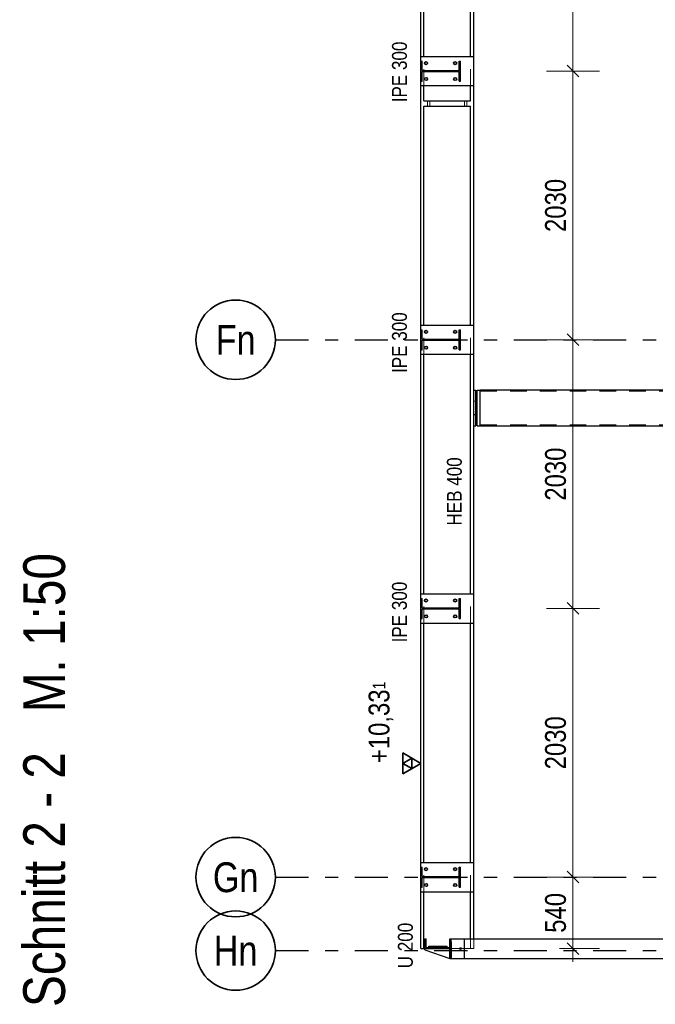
# Model space of a CAD drawing. Header units: millimetres. Extents: x -39 to 84, y 0 to 66.
# Tile 58 of 92: x 18.38 to 23.18, y 17.78 to 25.22. Entities that reach past the tile are written whole.
import ezdxf
from ezdxf.enums import TextEntityAlignment as Align

# ---------------------------------------------------------------- set-up
doc = ezdxf.new("R2010")
doc.units = ezdxf.units.MM
doc.linetypes.add('DASHDOT', pattern=[1, 0.5, -0.25, 0, -0.25])
doc.linetypes.add('HIDDEN', pattern=[0.375, 0.25, -0.125])
for name, color, linetype, lineweight in [('01_Neubau Raumschraffuren', 7, 'Continuous', 20), ('Achsen', 7, 'Continuous', 20), ('Geschnittene Kanten', 7, 'Continuous', 20), ('Schraffuren', 7, 'Continuous', 20)]:
    doc.layers.add(name, color=color, linetype=linetype, lineweight=lineweight)
doc.styles.add('Arial Narrow', font='ARIALN.TTF')
doc.dimstyles.new('Arch_Strakon_dimstyle', dxfattribs={"dimtxt": 15.75, "dimasz": 1, "dimexe": 1.25, "dimexo": 0.0625, "dimgap": 1, "dimtad": 0, "dimdec": 5, "dimzin": 12, "dimdsep": 46, "dimtxsty": 'Arial Narrow', "dimblk": 'Arrowhead_Tick', "dimsah": 1, "dimcen": 0, "dimse1": 1, "dimse2": 1, "dimclrd": 6, "dimclrt": 2, "dimazin": 0, "dimtfac": 1, "dimtdec": 4, "dimtmove": 0, "dimatfit": 3, "dimldrblk": 'NONE', "dimfxl": 1, "dimtvp": 1, "dimtolj": 1, "dimtzin": 0, "dimlwd": 13, "dimarcsym": 2})

# ---------------------------------------------------------------- blocks, each defined once
blk = doc.blocks.new('Arrowhead_Tick')
at = {"color": 0, "linetype": 'Continuous', "lineweight": -2}
for p, q in [((0, 20), (0, -10)), ((-1, 0), (0, 0)), ((10, 0), (0, 0))]:
    blk.add_line(p, q, dxfattribs=at)
at = {"color": 2, "linetype": 'Continuous', "lineweight": 35}
blk.add_line((4.42, 4.42), (-4.42, -4.42), dxfattribs=at)
blk = doc.blocks.new('*D229')
at = {"layer": 'Achsen', "color": 6, "linetype": 'Continuous', "lineweight": 13}
blk.add_line((22.5552, 18.2103), (22.5552, 18.7303), dxfattribs=at)
at = {"layer": 'Defpoints', "color": 0}
for p in [(21.7061, 18.7403), (22.5552, 18.7403), (21.4061, 18.2003)]:
    blk.add_point(p, dxfattribs=at)
at = {"layer": 'Achsen', "color": 6, "lineweight": 13, "xscale": 0.01, "yscale": 0.01, "zscale": 0.01}
for p, rotation in [((22.5552, 18.7403), 90), ((22.5552, 18.2003), 270)]:
    blk.add_blockref('Arrowhead_Tick', p, dxfattribs=dict(at, rotation=rotation))
at = {"layer": 'Achsen', "color": 2, "lineweight": 35, "insert": (22.4248, 18.4703), "char_height": 0.1575, "attachment_point": 5, "rotation": 90, "style": 'Arial Narrow'}
blk.add_mtext('\\A1;540', dxfattribs=at)
blk = doc.blocks.new('_None')
blk = doc.blocks.new('*D230')
at = {"layer": 'Achsen', "color": 6, "linetype": 'Continuous', "lineweight": 13}
blk.add_line((22.5552, 18.7503), (22.5552, 20.7603), dxfattribs=at)
at = {"layer": 'Defpoints', "color": 0}
for p in [(21.7061, 20.7703), (22.5552, 20.7703), (21.7061, 18.7403)]:
    blk.add_point(p, dxfattribs=at)
at = {"layer": 'Achsen', "color": 6, "lineweight": 13, "xscale": 0.01, "yscale": 0.01, "zscale": 0.01}
for p, rotation in [((22.5552, 20.7703), 89.9999999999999), ((22.5552, 18.7403), 269.9999999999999)]:
    blk.add_blockref('Arrowhead_Tick', p, dxfattribs=dict(at, rotation=rotation))
at = {"layer": 'Achsen', "color": 2, "lineweight": 35, "insert": (22.4248, 19.7553), "char_height": 0.1575, "attachment_point": 5, "rotation": 90, "style": 'Arial Narrow'}
blk.add_mtext('\\A1;2030', dxfattribs=at)
blk = doc.blocks.new('*D231')
at = {"layer": 'Achsen', "color": 6, "linetype": 'Continuous', "lineweight": 13}
blk.add_line((22.5552, 20.7803), (22.5552, 22.7903), dxfattribs=at)
at = {"layer": 'Defpoints', "color": 0}
for p in [(21.7061, 22.8003), (22.5552, 22.8003), (21.7061, 20.7703)]:
    blk.add_point(p, dxfattribs=at)
at = {"layer": 'Achsen', "color": 6, "lineweight": 13, "xscale": 0.01, "yscale": 0.01, "zscale": 0.01}
for p, rotation in [((22.5552, 22.8003), 90), ((22.5552, 20.7703), 270)]:
    blk.add_blockref('Arrowhead_Tick', p, dxfattribs=dict(at, rotation=rotation))
at = {"layer": 'Achsen', "color": 2, "lineweight": 35, "insert": (22.4248, 21.7853), "char_height": 0.1575, "attachment_point": 5, "rotation": 90, "style": 'Arial Narrow'}
blk.add_mtext('\\A1;2030', dxfattribs=at)
blk = doc.blocks.new('*D232')
at = {"layer": 'Achsen', "color": 6, "linetype": 'Continuous', "lineweight": 13}
blk.add_line((22.5552, 22.8103), (22.5552, 24.8203), dxfattribs=at)
at = {"layer": 'Defpoints', "color": 0}
for p in [(21.7061, 24.8303), (22.5552, 24.8303), (21.7061, 22.8003)]:
    blk.add_point(p, dxfattribs=at)
at = {"layer": 'Achsen', "color": 6, "lineweight": 13, "xscale": 0.01, "yscale": 0.01, "zscale": 0.01}
for p, rotation in [((22.5552, 24.8303), 90), ((22.5552, 22.8003), 270)]:
    blk.add_blockref('Arrowhead_Tick', p, dxfattribs=dict(at, rotation=rotation))
at = {"layer": 'Achsen', "color": 2, "lineweight": 35, "insert": (22.4248, 23.8153), "char_height": 0.1575, "attachment_point": 5, "rotation": 90, "style": 'Arial Narrow'}
blk.add_mtext('\\A1;2030', dxfattribs=at)
blk = doc.blocks.new('*D233')
at = {"layer": 'Achsen', "color": 6, "linetype": 'Continuous', "lineweight": 13}
blk.add_line((22.5552, 24.8403), (22.5552, 26.8503), dxfattribs=at)
at = {"layer": 'Defpoints', "color": 0}
for p in [(21.7061, 26.8603), (22.5552, 26.8603), (21.7061, 24.8303)]:
    blk.add_point(p, dxfattribs=at)
at = {"layer": 'Achsen', "color": 6, "lineweight": 13, "xscale": 0.01, "yscale": 0.01, "zscale": 0.01}
for p, rotation in [((22.5552, 26.8603), 90), ((22.5552, 24.8303), 270)]:
    blk.add_blockref('Arrowhead_Tick', p, dxfattribs=dict(at, rotation=rotation))
at = {"layer": 'Achsen', "color": 2, "lineweight": 35, "insert": (22.4248, 25.8453), "char_height": 0.1575, "attachment_point": 5, "rotation": 90, "style": 'Arial Narrow'}
blk.add_mtext('\\A1;2030', dxfattribs=at)

msp = doc.modelspace()

# ---------------------------------------------------------------- hatches: boundary and pattern name
at = {"layer": 'Schraffuren', "lineweight": 13, "true_color": 0x4682b4}
for points in [[(21.6954066, 24.7553475), (21.7061066, 24.7553475), (21.7061066, 24.9053475), (21.6954066, 24.9053475), (21.6954066, 24.8338975), (21.4168066, 24.8338975), (21.4168066, 24.9053475), (21.4061066, 24.9053475), (21.4061066, 24.7553475), (21.4168066, 24.7553475), (21.4168066, 24.8267975), (21.6954066, 24.8267975)], [(21.6954066, 22.7253475), (21.7061066, 22.7253475), (21.7061066, 22.8753475), (21.6954066, 22.8753475), (21.6954066, 22.8038975), (21.4168066, 22.8038975), (21.4168066, 22.8753475), (21.4061066, 22.8753475), (21.4061066, 22.7253475), (21.4168066, 22.7253475), (21.4168066, 22.7967975), (21.6954066, 22.7967975)], [(21.6954066, 20.6953475), (21.7061066, 20.6953475), (21.7061066, 20.8453475), (21.6954066, 20.8453475), (21.6954066, 20.7738975), (21.4168066, 20.7738975), (21.4168066, 20.8453475), (21.4061066, 20.8453475), (21.4061066, 20.6953475), (21.4168066, 20.6953475), (21.4168066, 20.7667975), (21.6954066, 20.7667975)], [(21.6954066, 18.6653475), (21.7061066, 18.6653475), (21.7061066, 18.8153475), (21.6954066, 18.8153475), (21.6954066, 18.7438975), (21.4168066, 18.7438975), (21.4168066, 18.8153475), (21.4061066, 18.8153475), (21.4061066, 18.6653475), (21.4168066, 18.6653475), (21.4168066, 18.7367975), (21.6954066, 18.7367975)], [(21.4361066, 18.2003475), (21.6361066, 18.2003475), (21.6361066, 18.2753475), (21.6246066, 18.2753475), (21.6246066, 18.2088475), (21.4476066, 18.2088475), (21.4476066, 18.2753475), (21.4361066, 18.2753475)]]:
    msp.add_hatch(color=145, dxfattribs=at).paths.add_polyline_path(points)
at = {"layer": 'Schraffuren', "lineweight": 13, "true_color": 0x91ffff}
msp.add_hatch(color=131, dxfattribs=at).paths.add_polyline_path([(21.6361066, 18.1253475), (21.6361066, 18.2003475), (21.6261066, 18.2003475), (21.6261066, 18.1253475)])

# ---------------------------------------------------------------- linework, layer by layer
at = {"color": 3, "linetype": 'DASHDOT', "lineweight": 25, "ltscale": 0.5}
for p, q in [((20.3082432, 22.8002773), (29.3932858, 22.8002773)), ((20.3082432, 18.7402773), (29.3932858, 18.7402773)), ((20.3082432, 18.1852773), (29.3932858, 18.1852773))]:
    msp.add_line(p, q, dxfattribs=at)
at = {"color": 3, "linetype": 'Continuous', "lineweight": 25}
msp.add_line((21.4061066, 19.52125), (21.4061066, 20.2233651), dxfattribs=at)
at = {"color": 2, "linetype": 'Continuous', "lineweight": 35}
for p, q in [((21.4061066, 19.6), (21.2697116, 19.67875)), ((21.2697116, 19.67875), (21.2697116, 19.52125)), ((21.3379091, 19.639375), (21.2697116, 19.6)), ((21.2697116, 19.52125), (21.4061066, 19.6)), ((21.2697116, 19.6), (21.3379091, 19.560625)), ((21.3379091, 19.560625), (21.3379091, 19.639375))]:
    msp.add_line(p, q, dxfattribs=at)
at = {"layer": '01_Neubau Raumschraffuren', "color": 6, "linetype": 'HIDDEN', "lineweight": 13, "ltscale": 0.5}
for p, q in [((21.4301066, 24.7203475), (21.4301066, 24.9403475)), ((21.7821066, 24.7203475), (21.7821066, 24.9403475)), ((21.4576066, 24.5853475), (21.4576066, 24.6053475)), ((21.4576066, 24.5653475), (21.4576066, 24.5853475)), ((21.4746066, 24.5853475), (21.4746066, 24.6053475)), ((21.4746066, 24.5653475), (21.4746066, 24.5853475)), ((21.7376078, 24.5853475), (21.7376078, 24.6053475)), ((21.7376078, 24.5653475), (21.7376078, 24.5853475)), ((21.7546078, 24.5853475), (21.7546078, 24.6053475)), ((21.7546078, 24.5653475), (21.7546078, 24.5853475)), ((21.4301066, 22.6903475), (21.4301066, 22.9103475)), ((21.7821066, 22.6903475), (21.7821066, 22.9103475)), ((21.8561066, 22.4118475), (27.5321066, 22.4118475)), ((21.8061066, 22.3363475), (21.8211066, 22.3363475)), ((21.8061066, 22.3353475), (21.8211066, 22.3353475)), ((21.8061066, 22.2353475), (21.8211066, 22.2353475)), ((21.8061066, 22.2343475), (21.8211066, 22.2343475)), ((21.8561066, 22.1588475), (27.5321066, 22.1588475)), ((21.4301066, 20.6603475), (21.4301066, 20.8803475)), ((21.7821066, 20.6603475), (21.7821066, 20.8803475)), ((21.4301066, 18.6303475), (21.4301066, 18.8503475)), ((21.7821066, 18.6303475), (21.7821066, 18.8503475)), ((21.6381066, 18.1253475), (21.6381066, 18.2753475)), ((21.7821066, 18.2003475), (21.7821066, 18.2753475)), ((21.8061066, 18.2003475), (21.8061066, 18.2753475)), ((21.4896066, 18.2088475), (21.4896066, 18.2188475)), ((21.4896066, 18.2003475), (21.4896066, 18.2088475)), ((21.5026066, 18.2088475), (21.5026066, 18.2188475)), ((21.5026066, 18.2003475), (21.5026066, 18.2088475)), ((21.5696066, 18.2088475), (21.5696066, 18.2188475)), ((21.5696066, 18.2003475), (21.5696066, 18.2088475)), ((21.5826066, 18.2088475), (21.5826066, 18.2188475)), ((21.5826066, 18.2003475), (21.5826066, 18.2088475)), ((21.6361066, 18.2003475), (21.6996066, 18.2003475)), ((21.7126066, 18.2003475), (21.7821066, 18.2003475)), ((21.7821066, 18.2003475), (21.8061066, 18.2003475))]:
    msp.add_line(p, q, dxfattribs=at)
for centre in [(21.4461066, 24.8903475), (21.6661066, 24.8903475), (21.4461066, 24.7703475), (21.6661066, 24.7703475), (21.4461066, 22.8603475), (21.6661066, 22.8603475), (21.4461066, 22.7403475), (21.6661066, 22.7403475), (21.4461066, 20.8303475), (21.6661066, 20.8303475), (21.4461066, 20.7103475), (21.6661066, 20.7103475), (21.4461066, 18.8003475), (21.6661066, 18.8003475), (21.4461066, 18.6803475), (21.6661066, 18.6803475)]:
    msp.add_circle(centre, 0.0085, dxfattribs=at)
at = {"layer": 'Achsen', "color": 3, "linetype": 'Continuous', "lineweight": 25}
for p, q in [((21.4061066, 24.9403475), (21.4061066, 26.7503475)), ((21.4301066, 24.9403475), (21.4301066, 26.7503475)), ((21.7821066, 24.9403475), (21.7821066, 26.7503475)), ((21.8061066, 24.9403475), (21.8061066, 26.7503475)), ((21.4061066, 24.9053475), (21.4061066, 24.9403475)), ((21.4061066, 24.9403475), (21.8061066, 24.9403475)), ((21.8061066, 24.7203475), (21.8061066, 24.9403475)), ((21.4061066, 24.7203475), (21.4061066, 24.7553475)), ((21.4061066, 24.6053475), (21.4061066, 24.7203475)), ((21.4061066, 24.7203475), (21.8061066, 24.7203475)), ((21.4301066, 24.6053475), (21.4301066, 24.7203475)), ((21.7821066, 24.6053475), (21.7821066, 24.7203475)), ((21.8061066, 24.6053475), (21.8061066, 24.7203475)), ((21.4061066, 24.5853475), (21.4061066, 24.6053475)), ((21.4061066, 24.5653475), (21.4061066, 24.5853475)), ((21.4061066, 22.9103475), (21.4061066, 24.5653475)), ((21.4301066, 24.6053475), (21.7821066, 24.6053475)), ((21.4301066, 22.9103475), (21.4301066, 24.5653475)), ((21.4301066, 24.5653475), (21.7821066, 24.5653475)), ((21.7821066, 22.9103475), (21.7821066, 24.5653475)), ((21.8061066, 24.5853475), (21.8061066, 24.6053475)), ((21.8061066, 24.5653475), (21.8061066, 24.5853475)), ((21.8061066, 22.9103475), (21.8061066, 24.5653475)), ((21.4061066, 22.8753475), (21.4061066, 22.9103475)), ((21.4061066, 22.9103475), (21.8061066, 22.9103475)), ((21.8061066, 22.6903475), (21.8061066, 22.9103475)), ((21.4061066, 22.6903475), (21.4061066, 22.7253475)), ((21.4061066, 20.8803475), (21.4061066, 22.6903475)), ((21.4061066, 22.6903475), (21.8061066, 22.6903475)), ((21.4301066, 20.8803475), (21.4301066, 22.6903475)), ((21.7821066, 20.8803475), (21.7821066, 22.6903475)), ((21.8061066, 20.8803475), (21.8061066, 22.6903475)), ((21.8061066, 22.4207989), (21.8211066, 22.4207989)), ((21.8211066, 22.4205212), (21.8211066, 22.4207989)), ((21.8211066, 22.415049), (21.8211066, 22.4205212)), ((21.8211066, 22.4045923), (21.8211066, 22.415049)), ((21.8211066, 22.3895531), (21.8211066, 22.4045923)), ((21.8311066, 22.4205212), (21.8311066, 22.4207989)), ((21.8311066, 22.4207989), (21.8561066, 22.4207989)), ((21.8311066, 22.415049), (21.8311066, 22.4205212)), ((21.8311066, 22.4045923), (21.8311066, 22.415049)), ((21.8311066, 22.3895531), (21.8311066, 22.4045923)), ((21.8561066, 22.4205361), (21.8561066, 22.4218475)), ((21.8561066, 22.4218475), (27.5321066, 22.4218475)), ((21.8561066, 22.4205212), (21.8561066, 22.4205361)), ((21.8561066, 22.4202852), (21.8561066, 22.4205212)), ((21.8561066, 22.4192246), (21.8561066, 22.4202852)), ((21.8561066, 22.4153408), (21.8561066, 22.4192246)), ((21.8561066, 22.415049), (21.8561066, 22.4153408)), ((21.8561066, 22.4145979), (21.8561066, 22.415049)), ((21.8561066, 22.411457), (21.8561066, 22.4145979)), ((21.8561066, 22.40515), (21.8561066, 22.411457)), ((21.8561066, 22.4045923), (21.8561066, 22.40515)), ((21.8561066, 22.4039436), (21.8561066, 22.4045923)), ((21.8561066, 22.3988431), (21.8561066, 22.4039436)), ((21.8561066, 22.3903553), (21.8561066, 22.3988431)), ((21.8211066, 22.3705094), (21.8211066, 22.3895531)), ((21.8211066, 22.348193), (21.8211066, 22.3705094)), ((21.8211066, 22.3234614), (21.8211066, 22.348193)), ((21.8211066, 22.3353475), (21.8311066, 22.3353475)), ((21.8211066, 22.2972651), (21.8211066, 22.3234614)), ((21.8311066, 22.3705094), (21.8311066, 22.3895531)), ((21.8311066, 22.348193), (21.8311066, 22.3705094)), ((21.8311066, 22.3234614), (21.8311066, 22.348193)), ((21.8311066, 22.2972651), (21.8311066, 22.3234614)), ((21.8561066, 22.3895531), (21.8561066, 22.3903553)), ((21.8561066, 22.3887317), (21.8561066, 22.3895531)), ((21.8561066, 22.3818675), (21.8561066, 22.3887317)), ((21.8561066, 22.3715252), (21.8561066, 22.3818675)), ((21.8561066, 22.3705094), (21.8561066, 22.3715252)), ((21.8561066, 22.3695468), (21.8561066, 22.3705094)), ((21.8561066, 22.3611828), (21.8561066, 22.3695468)), ((21.8561066, 22.3493833), (21.8561066, 22.3611828)), ((21.8561066, 22.348193), (21.8561066, 22.3493833)), ((21.8561066, 22.3471262), (21.8561066, 22.348193)), ((21.8561066, 22.3375837), (21.8561066, 22.3471262)), ((21.8561066, 22.3247805), (21.8561066, 22.3375837)), ((21.8561066, 22.3234614), (21.8561066, 22.3247805)), ((21.8561066, 22.3223314), (21.8561066, 22.3234614)), ((21.8561066, 22.3119773), (21.8561066, 22.3223314)), ((21.8211066, 22.2706109), (21.8211066, 22.2972651)), ((21.8211066, 22.2445229), (21.8211066, 22.2706109)), ((21.8211066, 22.2200039), (21.8211066, 22.2445229)), ((21.8311066, 22.2706109), (21.8311066, 22.2972651)), ((21.8311066, 22.2445229), (21.8311066, 22.2706109)), ((21.8311066, 22.2200039), (21.8311066, 22.2445229)), ((21.8561066, 22.2986624), (21.8561066, 22.3119773)), ((21.8561066, 22.2972651), (21.8561066, 22.2986624)), ((21.8561066, 22.2961154), (21.8561066, 22.2972651)), ((21.8561066, 22.2853475), (21.8561066, 22.2961154)), ((21.8561066, 22.2720325), (21.8561066, 22.2853475)), ((21.8561066, 22.2706109), (21.8561066, 22.2720325)), ((21.8561066, 22.2694856), (21.8561066, 22.2706109)), ((21.8561066, 22.2587176), (21.8561066, 22.2694856)), ((21.8561066, 22.2459144), (21.8561066, 22.2587176)), ((21.8561066, 22.2445229), (21.8561066, 22.2459144)), ((21.8561066, 22.2434653), (21.8561066, 22.2445229)), ((21.8211066, 22.2353475), (21.8311066, 22.2353475)), ((21.8211066, 22.1979959), (21.8211066, 22.2200039)), ((21.8211066, 22.1793448), (21.8211066, 22.1979959)), ((21.8211066, 22.1647674), (21.8211066, 22.1793448)), ((21.8311066, 22.1979959), (21.8311066, 22.2200039)), ((21.8311066, 22.1793448), (21.8311066, 22.1979959)), ((21.8311066, 22.1647674), (21.8311066, 22.1793448)), ((21.8561066, 22.2331112), (21.8561066, 22.2434653)), ((21.8561066, 22.2213116), (21.8561066, 22.2331112)), ((21.8561066, 22.2200039), (21.8561066, 22.2213116)), ((21.8561066, 22.2190545), (21.8561066, 22.2200039)), ((21.8561066, 22.2095121), (21.8561066, 22.2190545)), ((21.8561066, 22.1991698), (21.8561066, 22.2095121)), ((21.8561066, 22.1979959), (21.8561066, 22.1991698)), ((21.8561066, 22.1971914), (21.8561066, 22.1979959)), ((21.8561066, 22.1888274), (21.8561066, 22.1971914)), ((21.8561066, 22.1803396), (21.8561066, 22.1888274)), ((21.8561066, 22.1793448), (21.8561066, 22.1803396)), ((21.8561066, 22.178716), (21.8561066, 22.1793448)), ((21.8561066, 22.1718519), (21.8561066, 22.178716)), ((21.8561066, 22.1655449), (21.8561066, 22.1718519)), ((21.8061066, 22.149896), (21.8211066, 22.149896)), ((21.8211066, 22.1548237), (21.8211066, 22.1647674)), ((21.8211066, 22.149896), (21.8211066, 22.1548237)), ((21.8311066, 22.1548237), (21.8311066, 22.1647674)), ((21.8311066, 22.149896), (21.8311066, 22.1548237)), ((21.8311066, 22.149896), (21.8561066, 22.149896)), ((21.8561066, 22.1647674), (21.8561066, 22.1655449)), ((21.8561066, 22.1643384), (21.8561066, 22.1647674)), ((21.8561066, 22.1592379), (21.8561066, 22.1643384)), ((21.8561066, 22.1553541), (21.8561066, 22.1592379)), ((21.8561066, 22.1548237), (21.8561066, 22.1553541)), ((21.8561066, 22.1546112), (21.8561066, 22.1548237)), ((21.8561066, 22.1514703), (21.8561066, 22.1546112)), ((21.8561066, 22.1501589), (21.8561066, 22.1514703)), ((21.8561066, 22.149896), (21.8561066, 22.1501589)), ((21.8561066, 22.1488475), (21.8561066, 22.149896)), ((21.8561066, 22.1488475), (27.5321066, 22.1488475)), ((21.4061066, 20.8453475), (21.4061066, 20.8803475)), ((21.4061066, 20.8803475), (21.8061066, 20.8803475)), ((21.8061066, 20.6603475), (21.8061066, 20.8803475)), ((21.4061066, 20.6603475), (21.4061066, 20.6953475)), ((21.4061066, 18.8503475), (21.4061066, 20.6603475)), ((21.4061066, 20.6603475), (21.8061066, 20.6603475)), ((21.4301066, 18.8503475), (21.4301066, 20.6603475)), ((21.7821066, 18.8503475), (21.7821066, 20.6603475)), ((21.8061066, 18.8503475), (21.8061066, 20.6603475)), ((21.4061066, 18.8153475), (21.4061066, 18.8503475)), ((21.4061066, 18.8503475), (21.8061066, 18.8503475)), ((21.8061066, 18.6303475), (21.8061066, 18.8503475)), ((21.4061066, 18.6303475), (21.4061066, 18.6653475)), ((21.4061066, 18.2003475), (21.4061066, 18.6303475)), ((21.4061066, 18.6303475), (21.8061066, 18.6303475)), ((21.4301066, 18.2003475), (21.4301066, 18.6303475)), ((21.7821066, 18.2753475), (21.7821066, 18.6303475)), ((21.8061066, 18.2753475), (21.8061066, 18.6303475)), ((21.6361066, 18.2753475), (21.7361066, 18.2753475)), ((21.7361066, 18.1253475), (21.7361066, 18.2753475)), ((21.7361066, 18.2753475), (27.4571066, 18.2753475)), ((21.4061066, 18.2003475), (21.4301066, 18.2003475)), ((21.4301066, 18.2003475), (21.4361066, 18.2003475)), ((21.4361066, 18.1903475), (21.4361066, 18.2003475)), ((21.4361066, 18.1903475), (21.6261066, 18.1253475)), ((21.4661066, 18.2088475), (21.4661066, 18.2188475)), ((21.4661066, 18.2188475), (21.6061066, 18.2188475)), ((21.6061066, 18.2088475), (21.6061066, 18.2188475)), ((21.6996066, 18.2003475), (21.7126066, 18.2003475)), ((21.6361066, 18.1253475), (21.7361066, 18.1253475)), ((21.7361066, 18.1253475), (27.4571066, 18.1253475))]:
    msp.add_line(p, q, dxfattribs=at)
for centre, radius in [((21.4461066, 24.8903475), 0.0115), ((21.6661066, 24.8903475), 0.0115), ((21.4461066, 24.7703475), 0.0115), ((21.6661066, 24.7703475), 0.0115), ((21.4461066, 22.8603475), 0.0115), ((21.6661066, 22.8603475), 0.0115), ((21.4461066, 22.7403475), 0.0115), ((21.6661066, 22.7403475), 0.0115), ((21.4461066, 20.8303475), 0.0115), ((21.6661066, 20.8303475), 0.0115), ((21.4461066, 20.7103475), 0.0115), ((21.6661066, 20.7103475), 0.0115), ((21.4461066, 18.8003475), 0.0115), ((21.6661066, 18.8003475), 0.0115), ((21.4461066, 18.6803475), 0.0115), ((21.6661066, 18.6803475), 0.0115), ((21.7061066, 18.2003475), 0.0065)]:
    msp.add_circle(centre, radius, dxfattribs=at)
at = {"layer": 'Achsen', "color": 9, "linetype": 'Continuous', "lineweight": 0}
for centre in [(21.7061066, 24.8303475), (21.7061066, 22.8003475), (21.7061066, 20.7703475), (21.7061066, 18.7403475)]:
    msp.add_circle(centre, 0.00111, dxfattribs=at)
at = {"layer": 'Achsen', "color": 2, "linetype": 'Continuous', "lineweight": 35}
for centre in [(20.0082432, 22.8002691), (20.0082432, 18.7402691), (20.0082432, 18.1852691)]:
    msp.add_circle(centre, 0.3, dxfattribs=at)
at = {"layer": 'Geschnittene Kanten', "color": 3, "linetype": 'Continuous', "lineweight": 25}
for p, q in [((21.4061066, 24.7553475), (21.4061066, 24.9053475)), ((21.4061066, 24.9053475), (21.4168066, 24.9053475)), ((21.4168066, 24.8338975), (21.4168066, 24.9053475)), ((21.6954066, 24.8338975), (21.6954066, 24.9053475)), ((21.6954066, 24.9053475), (21.7061066, 24.9053475)), ((21.7061066, 24.7553475), (21.7061066, 24.9053475)), ((21.4168066, 24.8338975), (21.6954066, 24.8338975)), ((21.4168066, 24.7553475), (21.4168066, 24.8267975)), ((21.4168066, 24.8267975), (21.6954066, 24.8267975)), ((21.6954066, 24.7553475), (21.6954066, 24.8267975)), ((21.4061066, 24.7553475), (21.4168066, 24.7553475)), ((21.6954066, 24.7553475), (21.7061066, 24.7553475)), ((21.4061066, 22.7253475), (21.4061066, 22.8753475)), ((21.4061066, 22.8753475), (21.4168066, 22.8753475)), ((21.4168066, 22.8038975), (21.4168066, 22.8753475)), ((21.6954066, 22.8038975), (21.6954066, 22.8753475)), ((21.6954066, 22.8753475), (21.7061066, 22.8753475)), ((21.7061066, 22.7253475), (21.7061066, 22.8753475)), ((21.4168066, 22.8038975), (21.6954066, 22.8038975)), ((21.4168066, 22.7253475), (21.4168066, 22.7967975)), ((21.4168066, 22.7967975), (21.6954066, 22.7967975)), ((21.6954066, 22.7253475), (21.6954066, 22.7967975)), ((21.4061066, 22.7253475), (21.4168066, 22.7253475)), ((21.6954066, 22.7253475), (21.7061066, 22.7253475)), ((21.4061066, 20.6953475), (21.4061066, 20.8453475)), ((21.4061066, 20.8453475), (21.4168066, 20.8453475)), ((21.4168066, 20.7738975), (21.4168066, 20.8453475)), ((21.6954066, 20.7738975), (21.6954066, 20.8453475)), ((21.6954066, 20.8453475), (21.7061066, 20.8453475)), ((21.7061066, 20.6953475), (21.7061066, 20.8453475)), ((21.4168066, 20.7738975), (21.6954066, 20.7738975)), ((21.4168066, 20.6953475), (21.4168066, 20.7667975)), ((21.4168066, 20.7667975), (21.6954066, 20.7667975)), ((21.6954066, 20.6953475), (21.6954066, 20.7667975)), ((21.4061066, 20.6953475), (21.4168066, 20.6953475)), ((21.6954066, 20.6953475), (21.7061066, 20.6953475)), ((21.4061066, 18.6653475), (21.4061066, 18.8153475)), ((21.4061066, 18.8153475), (21.4168066, 18.8153475)), ((21.4168066, 18.7438975), (21.4168066, 18.8153475)), ((21.6954066, 18.7438975), (21.6954066, 18.8153475)), ((21.6954066, 18.8153475), (21.7061066, 18.8153475)), ((21.7061066, 18.6653475), (21.7061066, 18.8153475)), ((21.4168066, 18.7438975), (21.6954066, 18.7438975)), ((21.4168066, 18.6653475), (21.4168066, 18.7367975)), ((21.4168066, 18.7367975), (21.6954066, 18.7367975)), ((21.6954066, 18.6653475), (21.6954066, 18.7367975)), ((21.4061066, 18.6653475), (21.4168066, 18.6653475)), ((21.6954066, 18.6653475), (21.7061066, 18.6653475)), ((21.4361066, 18.2003475), (21.4361066, 18.2753475)), ((21.4361066, 18.2753475), (21.4476066, 18.2753475)), ((21.4476066, 18.2088475), (21.4476066, 18.2753475)), ((21.6246066, 18.2088475), (21.6246066, 18.2753475)), ((21.6246066, 18.2753475), (21.6361066, 18.2753475)), ((21.6361066, 18.2003475), (21.6361066, 18.2753475)), ((21.4361066, 18.2003475), (21.6361066, 18.2003475)), ((21.4476066, 18.2088475), (21.6246066, 18.2088475)), ((21.6261066, 18.1253475), (21.6261066, 18.2003475)), ((21.6361066, 18.1253475), (21.6361066, 18.2003475)), ((21.6261066, 18.1253475), (21.6361066, 18.1253475))]:
    msp.add_line(p, q, dxfattribs=at)

# ---------------------------------------------------------------- texts
at = {"color": 3, "lineweight": 25, "style": 'Arial Narrow'}
for s, p in [('IPE 300', (21.3016387, 24.5947206)), ('IPE 300', (21.3016387, 22.5494566)), ('HEB 400', (21.7161045, 21.3965578)), ('IPE 300', (21.3016387, 20.5138271)), ('U 200', (21.3462043, 18.0516985))]:
    msp.add_text(s, height=0.1125, rotation=90, dxfattribs=at).set_placement(p)
at = {"color": 2, "lineweight": 35, "insert": (21.0123566, 19.551175), "char_height": 0.1575, "attachment_point": 1, "rotation": 90, "line_spacing_factor": 0.9, "style": 'Arial Narrow'}
msp.add_mtext(' +10,33{\\A1;\\H.6x;\\S1;}', dxfattribs=at)
at = {"layer": 'Achsen', "color": 4, "lineweight": 50, "style": 'Arial Narrow'}
for s, p in [('Fn', (20.0082432, 22.7994416)), ('Gn', (20.0082432, 18.7394416)), ('Hn', (20.0082432, 18.1844416))]:
    msp.add_text(s, height=0.225, dxfattribs=at).set_placement(p, align=Align.MIDDLE_CENTER)
at = {"layer": 'Achsen', "color": 1, "lineweight": 70, "style": 'Arial Narrow'}
msp.add_text('Schnitt 2 - 2   M. 1:50', height=0.315, rotation=90, dxfattribs=at).set_placement((18.719804, 17.7587889))

# ---------------------------------------------------------------- dimensions: what is measured, and where the dimension line sits
at = {"layer": 'Achsen', "lineweight": 35}
for base, p1, p2, text, picture, middle in [((22.5551779, 26.8603475), (21.7061066, 24.8303475), (21.7061066, 26.8603475), '2030', '*D233', (22.5551779, 25.8453475)), ((22.5551779, 24.8303475), (21.7061066, 22.8003475), (21.7061066, 24.8303475), '2030', '*D232', (22.5551779, 23.8153475)), ((22.5551779, 22.8003475), (21.7061066, 20.7703475), (21.7061066, 22.8003475), '2030', '*D231', (22.5551779, 21.7853475)), ((22.5551779, 20.7703475), (21.7061066, 18.7403475), (21.7061066, 20.7703475), '2030', '*D230', (22.5551779, 19.7553475)), ((22.5551779, 18.7403475), (21.4061066, 18.2003475), (21.7061066, 18.7403475), '540', '*D229', (22.5551779, 18.4703475))]:
    dim = msp.add_linear_dim(base=base, p1=p1, p2=p2, angle=90, text=text, dimstyle='Arch_Strakon_dimstyle', override={"dimscale": 0.01, "dimtxt": 15.75, "dimasz": 1, "dimgap": 5, "dimtad": 1, "dimjust": 0, "dimtih": 0, "dimtoh": 0, "dimdec": 5, "dimdsep": 46, "dimtxsty": 'Arial Narrow', "dimclrd": 6, "dimclrt": 2, "dimtix": 1, "dimtofl": 255, "dimtmove": 0, "dimatfit": 2, "dimfxl": 0, "dimfxlon": 0, "dimtvp": 31.746032, "dimlwd": 13}, dxfattribs=at)
    dim.commit()
    dim.dimension.update_dxf_attribs({"geometry": picture, "text_midpoint": middle, "dimtype": 160})

doc.saveas('drawing.dxf')
